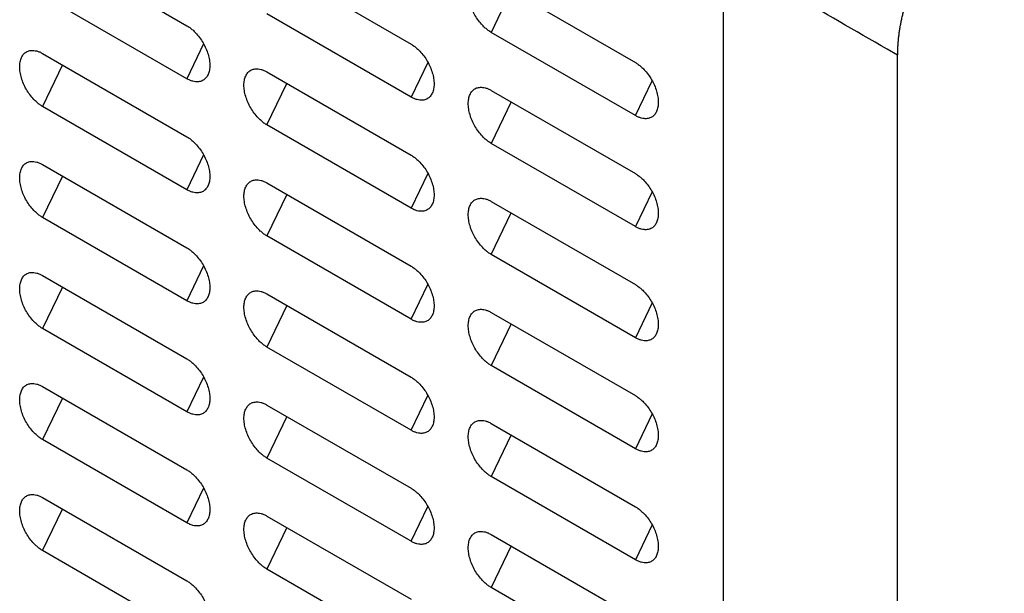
# Model space of a CAD drawing. Header units: millimetres. Extents: x 185.5 to 214.8, y 173.6 to 227.8.
# Tile 7 of 16: x 195.3 to 201.8, y 205.3 to 209.1. Entities that reach past the tile are written whole.
import ezdxf

# ---------------------------------------------------------------- set-up
doc = ezdxf.new("R2010")
doc.units = ezdxf.units.MM

msp = doc.modelspace()

# ---------------------------------------------------------------- linework, layer by layer
at = {"color": 7, "linetype": 'Continuous', "lineweight": 25}
for p, q in [((195.4497, 209.624), (196.4043, 209.073)), ((199.9575, 198.2312), (199.9575, 209.5425)), ((196.9346, 209.5019), (197.8892, 208.951)), ((198.4195, 209.3799), (199.3741, 208.829)), ((196.4043, 208.7219), (195.4497, 209.2728)), ((197.8892, 208.5998), (196.9346, 209.1508)), ((199.3741, 208.4778), (198.4195, 209.0287)), ((195.4497, 208.889), (196.4043, 208.3381)), ((201.1109, 208.8771), (201.0404, 208.9177)), ((201.1109, 198.5136), (201.1109, 208.8771)), ((196.9346, 208.767), (197.8892, 208.216)), ((198.4195, 208.6449), (199.3741, 208.094)), ((196.4043, 207.9869), (195.4497, 208.5378)), ((197.8892, 207.8649), (196.9346, 208.4158)), ((199.3741, 207.7428), (198.4195, 208.2938)), ((195.4497, 208.154), (196.4043, 207.6031)), ((196.9346, 208.032), (197.8892, 207.481)), ((198.4195, 207.9099), (199.3741, 207.359)), ((196.4043, 207.2519), (195.4497, 207.8029)), ((197.8892, 207.1299), (196.9346, 207.6808)), ((199.3741, 207.0078), (198.4195, 207.5588)), ((195.4497, 207.419), (196.4043, 206.8681)), ((196.9346, 207.297), (197.8892, 206.7461)), ((198.4195, 207.175), (199.3741, 206.624)), ((196.4043, 206.5169), (195.4497, 207.0679)), ((197.8892, 206.3949), (196.9346, 206.9458)), ((199.3741, 206.2729), (198.4195, 206.8238)), ((195.4497, 206.6841), (196.4043, 206.1331)), ((196.9346, 206.562), (197.8892, 206.0111)), ((198.4195, 206.44), (199.3741, 205.889)), ((196.4043, 205.782), (195.4497, 206.3329)), ((197.8892, 205.6599), (196.9346, 206.2109)), ((199.3741, 205.5379), (198.4195, 206.0888)), ((195.4497, 205.9491), (196.4043, 205.3981)), ((196.9346, 205.827), (197.8892, 205.2761)), ((198.4195, 205.705), (199.3741, 205.1541)), ((196.4043, 205.047), (195.4497, 205.5979)), ((197.8892, 204.9249), (196.9346, 205.4759)), ((199.3741, 204.8029), (198.4195, 205.3538))]:
    msp.add_line(p, q, dxfattribs=at)
at = {"color": 8, "linetype": 'Continuous', "lineweight": 25}
for p, q in [((198.5515, 209.3037), (198.4195, 209.0287)), ((196.5149, 208.9523), (196.4043, 208.7219)), ((197.9998, 208.8303), (197.8892, 208.5998)), ((195.5817, 208.8128), (195.4497, 208.5378)), ((196.9346, 208.4158), (197.0666, 208.6908)), ((199.3741, 208.4778), (199.4847, 208.7083)), ((198.5515, 208.5687), (198.4195, 208.2938)), ((196.5149, 208.2174), (196.4043, 207.9869)), ((195.5817, 208.0778), (195.4497, 207.8029)), ((197.9998, 208.0953), (197.8892, 207.8649)), ((199.4847, 207.9733), (199.3741, 207.7428)), ((197.0666, 207.9558), (196.9346, 207.6808)), ((198.4195, 207.5588), (198.5515, 207.8338)), ((196.5149, 207.4824), (196.4043, 207.2519)), ((195.5817, 207.3429), (195.4497, 207.0679)), ((197.8892, 207.1299), (197.9998, 207.3603)), ((197.0666, 207.2208), (196.9346, 206.9458)), ((199.4847, 207.2383), (199.3741, 207.0078)), ((198.5515, 207.0988), (198.4195, 206.8238)), ((196.5149, 206.7474), (196.4043, 206.5169)), ((195.5817, 206.6079), (195.4497, 206.3329)), ((197.8892, 206.3949), (197.9998, 206.6254)), ((197.0666, 206.4858), (196.9346, 206.2109)), ((199.4847, 206.5033), (199.3741, 206.2729)), ((198.5515, 206.3638), (198.4195, 206.0888)), ((196.5149, 206.0124), (196.4043, 205.782)), ((197.8892, 205.6599), (197.9998, 205.8904)), ((195.4497, 205.5979), (195.5817, 205.8729)), ((199.4847, 205.7684), (199.3741, 205.5379)), ((197.0666, 205.7509), (196.9346, 205.4759)), ((198.5515, 205.6288), (198.4195, 205.3538))]:
    msp.add_line(p, q, dxfattribs=at)
at = {"color": 7, "linetype": 'Continuous', "lineweight": 25}
for points, knots in [([(201.1109, 208.8771), (201.111, 208.886), (201.1111, 208.9038), (201.1123, 208.9309), (201.1141, 208.9581), (201.1167, 208.9855), (201.1199, 209.013), (201.1238, 209.0406), (201.1284, 209.0683), (201.1336, 209.0959), (201.1394, 209.1235), (201.1458, 209.1511), (201.1528, 209.1786), (201.175, 209.259), (201.2229, 209.393), (201.3142, 209.5751), (201.4262, 209.7452), (201.5229, 209.8591), (201.5914, 209.9276), (201.6269, 209.9606), (201.6633, 209.9922), (201.7007, 210.0222), (201.7389, 210.0503), (201.7777, 210.0767), (201.8039, 210.0922), (201.817, 210.1001)], [0, 0, 0, 0, 0.020819, 0.041493, 0.062023, 0.08241, 0.102652, 0.122751, 0.142705, 0.162516, 0.182184, 0.201708, 0.221088, 0.240325, 0.371091, 0.50001, 0.628925, 0.759694, 0.792757, 0.82624, 0.860146, 0.894475, 0.929227, 0.964402, 1, 1, 1, 1]), ([(201.0404, 208.9177), (200.8298, 209.0392), (200.4689, 209.2473), (200.1079, 209.4557), (199.9575, 209.5425)], [0, 0, 0, 0, 0.583334, 1, 1, 1, 1]), ([(198.4195, 209.0287), (198.4162, 209.0307), (198.4096, 209.0347), (198.3998, 209.0416), (198.39, 209.0491), (198.3804, 209.0573), (198.3708, 209.0662), (198.3551, 209.0821), (198.3344, 209.1066), (198.3113, 209.1418), (198.2924, 209.1794), (198.2784, 209.2182), (198.2695, 209.2565), (198.2665, 209.2926), (198.2695, 209.3253), (198.2784, 209.3533), (198.2924, 209.3759), (198.3113, 209.3917), (198.3344, 209.4002), (198.3581, 209.4009), (198.3802, 209.3969), (198.3997, 209.3904), (198.4129, 209.3834), (198.4195, 209.3799)], [0, 0, 0, 0, 0.020785, 0.041484, 0.062188, 0.082986, 0.103967, 0.125218, 0.188106, 0.250083, 0.312031, 0.37502, 0.437957, 0.500032, 0.56203, 0.625044, 0.687956, 0.749982, 0.811881, 0.874847, 0.917025, 0.958504, 1, 1, 1, 1]), ([(196.4043, 209.073), (196.4076, 209.071), (196.4142, 209.0671), (196.424, 209.0602), (196.4337, 209.0527), (196.4434, 209.0445), (196.453, 209.0355), (196.4686, 209.0197), (196.4893, 208.9952), (196.5125, 208.96), (196.5314, 208.9223), (196.5454, 208.8835), (196.5543, 208.8452), (196.5573, 208.8092), (196.5543, 208.7765), (196.5454, 208.7485), (196.5314, 208.7258), (196.5125, 208.7101), (196.4893, 208.7015), (196.4657, 208.7008), (196.4436, 208.7048), (196.4241, 208.7114), (196.4109, 208.7184), (196.4043, 208.7219)], [0, 0, 0, 0, 0.020785, 0.041484, 0.062188, 0.082986, 0.103967, 0.125218, 0.188106, 0.250083, 0.312031, 0.37502, 0.437957, 0.500032, 0.56203, 0.625044, 0.687956, 0.749982, 0.811881, 0.874846, 0.917024, 0.958504, 1, 1, 1, 1]), ([(197.8892, 208.951), (197.8925, 208.949), (197.8991, 208.945), (197.9089, 208.9382), (197.9187, 208.9306), (197.9283, 208.9224), (197.9379, 208.9135), (197.9536, 208.8976), (197.9743, 208.8731), (197.9974, 208.8379), (198.0163, 208.8003), (198.0303, 208.7615), (198.0392, 208.7232), (198.0422, 208.6871), (198.0392, 208.6544), (198.0303, 208.6264), (198.0163, 208.6038), (197.9974, 208.588), (197.9743, 208.5795), (197.9506, 208.5788), (197.9285, 208.5828), (197.909, 208.5893), (197.8958, 208.5963), (197.8892, 208.5998)], [0, 0, 0, 0, 0.020785, 0.041484, 0.062188, 0.082986, 0.103967, 0.125218, 0.188106, 0.250083, 0.312031, 0.37502, 0.437957, 0.500032, 0.56203, 0.625044, 0.687956, 0.749982, 0.811881, 0.874847, 0.917025, 0.958504, 1, 1, 1, 1]), ([(195.4497, 208.5378), (195.4464, 208.5398), (195.4398, 208.5438), (195.4299, 208.5507), (195.4202, 208.5582), (195.4105, 208.5664), (195.4009, 208.5753), (195.3853, 208.5912), (195.3646, 208.6157), (195.3415, 208.6509), (195.3225, 208.6885), (195.3085, 208.7273), (195.2996, 208.7656), (195.2967, 208.8017), (195.2996, 208.8344), (195.3085, 208.8624), (195.3225, 208.885), (195.3415, 208.9008), (195.3646, 208.9093), (195.3882, 208.91), (195.4103, 208.906), (195.4299, 208.8995), (195.4431, 208.8925), (195.4497, 208.889)], [0, 0, 0, 0, 0.020785, 0.0414844, 0.0621882, 0.0829863, 0.1039676, 0.1252183, 0.1881057, 0.2500828, 0.3120312, 0.3750201, 0.4379572, 0.5000321, 0.5620295, 0.6250442, 0.6879555, 0.7499815, 0.8118812, 0.874846, 0.9170241, 0.9585036, 1, 1, 1, 1]), ([(199.3741, 208.829), (199.3774, 208.827), (199.384, 208.823), (199.3938, 208.8161), (199.4036, 208.8086), (199.4133, 208.8004), (199.4228, 208.7914), (199.4385, 208.7756), (199.4592, 208.7511), (199.4823, 208.7159), (199.5013, 208.6782), (199.5152, 208.6395), (199.5242, 208.6012), (199.5271, 208.5651), (199.5242, 208.5324), (199.5153, 208.5044), (199.5013, 208.4818), (199.4823, 208.466), (199.4592, 208.4575), (199.4355, 208.4567), (199.4134, 208.4608), (199.3939, 208.4673), (199.3807, 208.4743), (199.3741, 208.4778)], [0, 0, 0, 0, 0.020785, 0.041484, 0.062187, 0.082985, 0.103966, 0.125217, 0.188105, 0.250083, 0.312031, 0.37502, 0.437957, 0.500032, 0.56203, 0.625044, 0.687956, 0.749982, 0.811881, 0.874847, 0.917025, 0.958504, 1, 1, 1, 1]), ([(196.9346, 208.4158), (196.9313, 208.4178), (196.9247, 208.4218), (196.9149, 208.4286), (196.9051, 208.4361), (196.8954, 208.4444), (196.8859, 208.4533), (196.8702, 208.4691), (196.8495, 208.4937), (196.8264, 208.5289), (196.8074, 208.5665), (196.7935, 208.6053), (196.7845, 208.6436), (196.7816, 208.6797), (196.7845, 208.7124), (196.7934, 208.7404), (196.8074, 208.763), (196.8264, 208.7788), (196.8495, 208.7873), (196.8732, 208.788), (196.8953, 208.784), (196.9148, 208.7775), (196.928, 208.7705), (196.9346, 208.767)], [0, 0, 0, 0, 0.020785, 0.041484, 0.062188, 0.082986, 0.103967, 0.125218, 0.188106, 0.250083, 0.312031, 0.37502, 0.437957, 0.500032, 0.56203, 0.625044, 0.687956, 0.749982, 0.811881, 0.874846, 0.917024, 0.958504, 1, 1, 1, 1]), ([(198.4195, 208.2938), (198.4162, 208.2957), (198.4096, 208.2997), (198.3998, 208.3066), (198.39, 208.3141), (198.3804, 208.3223), (198.3708, 208.3313), (198.3551, 208.3471), (198.3344, 208.3716), (198.3113, 208.4068), (198.2924, 208.4445), (198.2784, 208.4832), (198.2695, 208.5215), (198.2665, 208.5576), (198.2695, 208.5903), (198.2784, 208.6183), (198.2924, 208.641), (198.3113, 208.6567), (198.3344, 208.6652), (198.3581, 208.666), (198.3802, 208.6619), (198.3997, 208.6554), (198.4129, 208.6484), (198.4195, 208.6449)], [0, 0, 0, 0, 0.020785, 0.041484, 0.062188, 0.082986, 0.103967, 0.125218, 0.188106, 0.250083, 0.312031, 0.37502, 0.437957, 0.500032, 0.56203, 0.625044, 0.687956, 0.749982, 0.811881, 0.874847, 0.917025, 0.958504, 1, 1, 1, 1]), ([(196.4043, 208.3381), (196.4076, 208.3361), (196.4142, 208.3321), (196.424, 208.3252), (196.4337, 208.3177), (196.4434, 208.3095), (196.453, 208.3005), (196.4686, 208.2847), (196.4893, 208.2602), (196.5125, 208.225), (196.5314, 208.1873), (196.5454, 208.1486), (196.5543, 208.1103), (196.5573, 208.0742), (196.5543, 208.0415), (196.5454, 208.0135), (196.5314, 207.9909), (196.5125, 207.9751), (196.4893, 207.9666), (196.4657, 207.9658), (196.4436, 207.9699), (196.4241, 207.9764), (196.4109, 207.9834), (196.4043, 207.9869)], [0, 0, 0, 0, 0.020785, 0.041484, 0.062188, 0.082986, 0.103967, 0.125218, 0.188106, 0.250083, 0.312031, 0.37502, 0.437957, 0.500032, 0.56203, 0.625044, 0.687956, 0.749982, 0.811881, 0.874846, 0.917024, 0.958504, 1, 1, 1, 1]), ([(195.4497, 207.8029), (195.4464, 207.8048), (195.4398, 207.8088), (195.4299, 207.8157), (195.4202, 207.8232), (195.4105, 207.8314), (195.4009, 207.8404), (195.3853, 207.8562), (195.3646, 207.8807), (195.3415, 207.9159), (195.3225, 207.9536), (195.3085, 207.9923), (195.2996, 208.0306), (195.2967, 208.0667), (195.2996, 208.0994), (195.3085, 208.1274), (195.3225, 208.1501), (195.3415, 208.1658), (195.3646, 208.1743), (195.3882, 208.1751), (195.4103, 208.171), (195.4299, 208.1645), (195.4431, 208.1575), (195.4497, 208.154)], [0, 0, 0, 0, 0.020785, 0.041484, 0.062188, 0.082986, 0.103968, 0.125218, 0.188106, 0.250083, 0.312031, 0.37502, 0.437957, 0.500032, 0.562029, 0.625044, 0.687956, 0.749981, 0.811881, 0.874846, 0.917024, 0.958504, 1, 1, 1, 1]), ([(197.8892, 208.216), (197.8925, 208.214), (197.8991, 208.2101), (197.9089, 208.2032), (197.9187, 208.1957), (197.9283, 208.1874), (197.9379, 208.1785), (197.9536, 208.1627), (197.9743, 208.1382), (197.9974, 208.103), (198.0163, 208.0653), (198.0303, 208.0265), (198.0392, 207.9882), (198.0422, 207.9521), (198.0392, 207.9195), (198.0303, 207.8914), (198.0163, 207.8688), (197.9974, 207.853), (197.9743, 207.8445), (197.9506, 207.8438), (197.9285, 207.8478), (197.909, 207.8544), (197.8958, 207.8614), (197.8892, 207.8649)], [0, 0, 0, 0, 0.020785, 0.041484, 0.062188, 0.082986, 0.103967, 0.125218, 0.188106, 0.250083, 0.312031, 0.37502, 0.437957, 0.500032, 0.56203, 0.625044, 0.687956, 0.749982, 0.811881, 0.874847, 0.917025, 0.958504, 1, 1, 1, 1]), ([(196.9346, 207.6808), (196.9313, 207.6828), (196.9247, 207.6868), (196.9149, 207.6936), (196.9051, 207.7012), (196.8954, 207.7094), (196.8859, 207.7183), (196.8702, 207.7342), (196.8495, 207.7587), (196.8264, 207.7939), (196.8074, 207.8315), (196.7935, 207.8703), (196.7845, 207.9086), (196.7816, 207.9447), (196.7845, 207.9774), (196.7934, 208.0054), (196.8074, 208.028), (196.8264, 208.0438), (196.8495, 208.0523), (196.8732, 208.053), (196.8953, 208.049), (196.9148, 208.0425), (196.928, 208.0355), (196.9346, 208.032)], [0, 0, 0, 0, 0.020785, 0.041484, 0.062188, 0.082986, 0.103967, 0.125218, 0.188106, 0.250083, 0.312031, 0.37502, 0.437957, 0.500032, 0.56203, 0.625044, 0.687956, 0.749982, 0.811881, 0.874846, 0.917024, 0.958504, 1, 1, 1, 1]), ([(199.3741, 208.094), (199.3774, 208.092), (199.384, 208.088), (199.3938, 208.0811), (199.4036, 208.0736), (199.4133, 208.0654), (199.4228, 208.0565), (199.4385, 208.0406), (199.4592, 208.0161), (199.4823, 207.9809), (199.5013, 207.9433), (199.5152, 207.9045), (199.5242, 207.8662), (199.5271, 207.8301), (199.5242, 207.7974), (199.5153, 207.7694), (199.5013, 207.7468), (199.4823, 207.731), (199.4592, 207.7225), (199.4355, 207.7218), (199.4134, 207.7258), (199.3939, 207.7323), (199.3807, 207.7393), (199.3741, 207.7428)], [0, 0, 0, 0, 0.020785, 0.041484, 0.062187, 0.082985, 0.103966, 0.125217, 0.188105, 0.250083, 0.312031, 0.37502, 0.437957, 0.500032, 0.56203, 0.625044, 0.687956, 0.749982, 0.811881, 0.874847, 0.917025, 0.958504, 1, 1, 1, 1]), ([(198.4195, 207.5588), (198.4162, 207.5608), (198.4096, 207.5647), (198.3998, 207.5716), (198.39, 207.5791), (198.3804, 207.5874), (198.3708, 207.5963), (198.3551, 207.6121), (198.3344, 207.6366), (198.3113, 207.6718), (198.2924, 207.7095), (198.2784, 207.7483), (198.2695, 207.7866), (198.2665, 207.8227), (198.2695, 207.8553), (198.2784, 207.8833), (198.2924, 207.906), (198.3113, 207.9217), (198.3344, 207.9303), (198.3581, 207.931), (198.3802, 207.927), (198.3997, 207.9204), (198.4129, 207.9134), (198.4195, 207.9099)], [0, 0, 0, 0, 0.0207847, 0.0414839, 0.0621876, 0.0829856, 0.1039668, 0.1252175, 0.1881055, 0.2500826, 0.312031, 0.37502, 0.437957, 0.5000321, 0.5620297, 0.6250443, 0.6879557, 0.7499817, 0.8118814, 0.8748468, 0.9170248, 0.9585041, 1, 1, 1, 1]), ([(196.4043, 207.6031), (196.4076, 207.6011), (196.4142, 207.5971), (196.424, 207.5902), (196.4337, 207.5827), (196.4434, 207.5745), (196.453, 207.5656), (196.4686, 207.5497), (196.4893, 207.5252), (196.5125, 207.49), (196.5314, 207.4524), (196.5454, 207.4136), (196.5543, 207.3753), (196.5573, 207.3392), (196.5543, 207.3065), (196.5454, 207.2785), (196.5314, 207.2559), (196.5125, 207.2401), (196.4893, 207.2316), (196.4657, 207.2309), (196.4436, 207.2349), (196.4241, 207.2414), (196.4109, 207.2484), (196.4043, 207.2519)], [0, 0, 0, 0, 0.020785, 0.041484, 0.062188, 0.082986, 0.103967, 0.125218, 0.188106, 0.250083, 0.312031, 0.37502, 0.437957, 0.500032, 0.56203, 0.625044, 0.687956, 0.749982, 0.811881, 0.874846, 0.917024, 0.958504, 1, 1, 1, 1]), ([(197.8892, 207.481), (197.8925, 207.479), (197.8991, 207.4751), (197.9089, 207.4682), (197.9187, 207.4607), (197.9283, 207.4525), (197.9379, 207.4435), (197.9536, 207.4277), (197.9743, 207.4032), (197.9974, 207.368), (198.0163, 207.3303), (198.0303, 207.2916), (198.0392, 207.2533), (198.0422, 207.2172), (198.0392, 207.1845), (198.0303, 207.1565), (198.0163, 207.1338), (197.9974, 207.1181), (197.9743, 207.1096), (197.9506, 207.1088), (197.9285, 207.1129), (197.909, 207.1194), (197.8958, 207.1264), (197.8892, 207.1299)], [0, 0, 0, 0, 0.020785, 0.041484, 0.062188, 0.082986, 0.103967, 0.125218, 0.188106, 0.250083, 0.312031, 0.37502, 0.437957, 0.500032, 0.56203, 0.625044, 0.687956, 0.749982, 0.811881, 0.874847, 0.917025, 0.958504, 1, 1, 1, 1]), ([(195.4497, 207.0679), (195.4464, 207.0699), (195.4398, 207.0738), (195.4299, 207.0807), (195.4202, 207.0882), (195.4105, 207.0965), (195.4009, 207.1054), (195.3853, 207.1212), (195.3646, 207.1457), (195.3415, 207.1809), (195.3225, 207.2186), (195.3085, 207.2574), (195.2996, 207.2957), (195.2967, 207.3318), (195.2996, 207.3644), (195.3085, 207.3924), (195.3225, 207.4151), (195.3415, 207.4309), (195.3646, 207.4394), (195.3882, 207.4401), (195.4103, 207.4361), (195.4299, 207.4295), (195.4431, 207.4225), (195.4497, 207.419)], [0, 0, 0, 0, 0.020785, 0.041484, 0.062188, 0.082986, 0.103968, 0.125218, 0.188106, 0.250083, 0.312031, 0.37502, 0.437957, 0.500032, 0.562029, 0.625044, 0.687956, 0.749981, 0.811881, 0.874846, 0.917024, 0.958504, 1, 1, 1, 1]), ([(196.9346, 206.9458), (196.9313, 206.9478), (196.9247, 206.9518), (196.9149, 206.9587), (196.9051, 206.9662), (196.8954, 206.9744), (196.8859, 206.9833), (196.8702, 206.9992), (196.8495, 207.0237), (196.8264, 207.0589), (196.8074, 207.0966), (196.7935, 207.1353), (196.7845, 207.1736), (196.7816, 207.2097), (196.7845, 207.2424), (196.7934, 207.2704), (196.8074, 207.293), (196.8264, 207.3088), (196.8495, 207.3173), (196.8732, 207.318), (196.8953, 207.314), (196.9148, 207.3075), (196.928, 207.3005), (196.9346, 207.297)], [0, 0, 0, 0, 0.020785, 0.041484, 0.062188, 0.082986, 0.103967, 0.125218, 0.188106, 0.250083, 0.312031, 0.37502, 0.437957, 0.500032, 0.56203, 0.625044, 0.687956, 0.749982, 0.811881, 0.874846, 0.917024, 0.958504, 1, 1, 1, 1]), ([(199.3741, 207.359), (199.3774, 207.357), (199.384, 207.353), (199.3938, 207.3462), (199.4036, 207.3386), (199.4133, 207.3304), (199.4228, 207.3215), (199.4385, 207.3056), (199.4592, 207.2811), (199.4823, 207.2459), (199.5013, 207.2083), (199.5152, 207.1695), (199.5242, 207.1312), (199.5271, 207.0951), (199.5242, 207.0624), (199.5153, 207.0344), (199.5013, 207.0118), (199.4823, 206.996), (199.4592, 206.9875), (199.4355, 206.9868), (199.4134, 206.9908), (199.3939, 206.9973), (199.3807, 207.0043), (199.3741, 207.0078)], [0, 0, 0, 0, 0.020785, 0.041484, 0.062187, 0.082985, 0.103966, 0.125217, 0.188105, 0.250083, 0.312031, 0.37502, 0.437957, 0.500032, 0.56203, 0.625044, 0.687956, 0.749982, 0.811881, 0.874847, 0.917025, 0.958504, 1, 1, 1, 1]), ([(198.4195, 206.8238), (198.4162, 206.8258), (198.4096, 206.8298), (198.3998, 206.8366), (198.39, 206.8442), (198.3804, 206.8524), (198.3708, 206.8613), (198.3551, 206.8772), (198.3344, 206.9017), (198.3113, 206.9369), (198.2924, 206.9745), (198.2784, 207.0133), (198.2695, 207.0516), (198.2665, 207.0877), (198.2695, 207.1204), (198.2784, 207.1484), (198.2924, 207.171), (198.3113, 207.1868), (198.3344, 207.1953), (198.3581, 207.196), (198.3802, 207.192), (198.3997, 207.1855), (198.4129, 207.1785), (198.4195, 207.175)], [0, 0, 0, 0, 0.020785, 0.041484, 0.062188, 0.082986, 0.103967, 0.125218, 0.188106, 0.250083, 0.312031, 0.37502, 0.437957, 0.500032, 0.56203, 0.625044, 0.687956, 0.749982, 0.811881, 0.874847, 0.917025, 0.958504, 1, 1, 1, 1]), ([(196.4043, 206.8681), (196.4076, 206.8661), (196.4142, 206.8621), (196.424, 206.8553), (196.4337, 206.8478), (196.4434, 206.8395), (196.453, 206.8306), (196.4686, 206.8147), (196.4893, 206.7902), (196.5125, 206.755), (196.5314, 206.7174), (196.5454, 206.6786), (196.5543, 206.6403), (196.5573, 206.6042), (196.5543, 206.5715), (196.5454, 206.5435), (196.5314, 206.5209), (196.5125, 206.5051), (196.4893, 206.4966), (196.4657, 206.4959), (196.4436, 206.4999), (196.4241, 206.5064), (196.4109, 206.5134), (196.4043, 206.5169)], [0, 0, 0, 0, 0.0207849, 0.0414842, 0.062188, 0.0829861, 0.1039673, 0.125218, 0.1881056, 0.2500827, 0.3120312, 0.3750201, 0.4379572, 0.5000321, 0.5620296, 0.6250442, 0.6879556, 0.7499815, 0.8118812, 0.8748463, 0.9170243, 0.9585038, 1, 1, 1, 1]), ([(197.8892, 206.7461), (197.8925, 206.7441), (197.8991, 206.7401), (197.9089, 206.7332), (197.9187, 206.7257), (197.9283, 206.7175), (197.9379, 206.7086), (197.9536, 206.6927), (197.9743, 206.6682), (197.9974, 206.633), (198.0163, 206.5953), (198.0303, 206.5566), (198.0392, 206.5183), (198.0422, 206.4822), (198.0392, 206.4495), (198.0303, 206.4215), (198.0163, 206.3989), (197.9974, 206.3831), (197.9743, 206.3746), (197.9506, 206.3739), (197.9285, 206.3779), (197.909, 206.3844), (197.8958, 206.3914), (197.8892, 206.3949)], [0, 0, 0, 0, 0.0207848, 0.041484, 0.0621876, 0.0829857, 0.1039669, 0.1252176, 0.1881055, 0.2500826, 0.3120311, 0.3750201, 0.4379571, 0.5000321, 0.5620297, 0.6250442, 0.6879557, 0.7499816, 0.8118813, 0.8748467, 0.9170247, 0.958504, 1, 1, 1, 1]), ([(195.4497, 206.3329), (195.4464, 206.3349), (195.4398, 206.3389), (195.4299, 206.3457), (195.4202, 206.3533), (195.4105, 206.3615), (195.4009, 206.3704), (195.3853, 206.3863), (195.3646, 206.4108), (195.3415, 206.446), (195.3225, 206.4836), (195.3085, 206.5224), (195.2996, 206.5607), (195.2967, 206.5968), (195.2996, 206.6295), (195.3085, 206.6575), (195.3225, 206.6801), (195.3415, 206.6959), (195.3646, 206.7044), (195.3882, 206.7051), (195.4103, 206.7011), (195.4299, 206.6946), (195.4431, 206.6876), (195.4497, 206.6841)], [0, 0, 0, 0, 0.020785, 0.041484, 0.062188, 0.082986, 0.103968, 0.125218, 0.188106, 0.250083, 0.312031, 0.37502, 0.437957, 0.500032, 0.562029, 0.625044, 0.687956, 0.749981, 0.811881, 0.874846, 0.917024, 0.958504, 1, 1, 1, 1]), ([(199.3741, 206.624), (199.3774, 206.622), (199.384, 206.6181), (199.3938, 206.6112), (199.4036, 206.6037), (199.4133, 206.5954), (199.4228, 206.5865), (199.4385, 206.5707), (199.4592, 206.5462), (199.4823, 206.511), (199.5013, 206.4733), (199.5152, 206.4345), (199.5242, 206.3962), (199.5271, 206.3601), (199.5242, 206.3275), (199.5153, 206.2995), (199.5013, 206.2768), (199.4823, 206.2611), (199.4592, 206.2525), (199.4355, 206.2518), (199.4134, 206.2558), (199.3939, 206.2624), (199.3807, 206.2694), (199.3741, 206.2729)], [0, 0, 0, 0, 0.0207846, 0.0414837, 0.0621873, 0.0829853, 0.1039664, 0.1252172, 0.1881054, 0.2500825, 0.312031, 0.37502, 0.437957, 0.5000321, 0.5620297, 0.6250443, 0.6879558, 0.7499817, 0.8118815, 0.8748471, 0.9170251, 0.9585043, 1, 1, 1, 1]), ([(196.9346, 206.2109), (196.9313, 206.2129), (196.9247, 206.2168), (196.9149, 206.2237), (196.9051, 206.2312), (196.8954, 206.2394), (196.8859, 206.2484), (196.8702, 206.2642), (196.8495, 206.2887), (196.8264, 206.3239), (196.8074, 206.3616), (196.7935, 206.4003), (196.7845, 206.4386), (196.7816, 206.4747), (196.7845, 206.5074), (196.7934, 206.5354), (196.8074, 206.5581), (196.8264, 206.5738), (196.8495, 206.5823), (196.8732, 206.5831), (196.8953, 206.579), (196.9148, 206.5725), (196.928, 206.5655), (196.9346, 206.562)], [0, 0, 0, 0, 0.020785, 0.041484, 0.062188, 0.082986, 0.103967, 0.125218, 0.188106, 0.250083, 0.312031, 0.37502, 0.437957, 0.500032, 0.56203, 0.625044, 0.687956, 0.749982, 0.811881, 0.874846, 0.917024, 0.958504, 1, 1, 1, 1]), ([(198.4195, 206.0888), (198.4162, 206.0908), (198.4096, 206.0948), (198.3998, 206.1017), (198.39, 206.1092), (198.3804, 206.1174), (198.3708, 206.1263), (198.3551, 206.1422), (198.3344, 206.1667), (198.3113, 206.2019), (198.2924, 206.2395), (198.2784, 206.2783), (198.2695, 206.3166), (198.2665, 206.3527), (198.2695, 206.3854), (198.2784, 206.4134), (198.2924, 206.436), (198.3113, 206.4518), (198.3344, 206.4603), (198.3581, 206.461), (198.3802, 206.457), (198.3997, 206.4505), (198.4129, 206.4435), (198.4195, 206.44)], [0, 0, 0, 0, 0.0207847, 0.0414839, 0.0621876, 0.0829856, 0.1039668, 0.1252175, 0.1881055, 0.2500826, 0.312031, 0.37502, 0.437957, 0.5000321, 0.5620297, 0.6250443, 0.6879557, 0.7499817, 0.8118814, 0.8748468, 0.9170248, 0.9585041, 1, 1, 1, 1]), ([(196.4043, 206.1331), (196.4076, 206.1311), (196.4142, 206.1272), (196.424, 206.1203), (196.4337, 206.1128), (196.4434, 206.1045), (196.453, 206.0956), (196.4686, 206.0798), (196.4893, 206.0553), (196.5125, 206.0201), (196.5314, 205.9824), (196.5454, 205.9436), (196.5543, 205.9053), (196.5573, 205.8692), (196.5543, 205.8366), (196.5454, 205.8086), (196.5314, 205.7859), (196.5125, 205.7702), (196.4893, 205.7616), (196.4657, 205.7609), (196.4436, 205.7649), (196.4241, 205.7715), (196.4109, 205.7785), (196.4043, 205.782)], [0, 0, 0, 0, 0.020785, 0.041484, 0.062188, 0.082986, 0.103967, 0.125218, 0.188106, 0.250083, 0.312031, 0.37502, 0.437957, 0.500032, 0.56203, 0.625044, 0.687956, 0.749982, 0.811881, 0.874846, 0.917024, 0.958504, 1, 1, 1, 1]), ([(195.4497, 205.5979), (195.4464, 205.5999), (195.4398, 205.6039), (195.4299, 205.6108), (195.4202, 205.6183), (195.4105, 205.6265), (195.4009, 205.6354), (195.3853, 205.6513), (195.3646, 205.6758), (195.3415, 205.711), (195.3225, 205.7486), (195.3085, 205.7874), (195.2996, 205.8257), (195.2967, 205.8618), (195.2996, 205.8945), (195.3085, 205.9225), (195.3225, 205.9451), (195.3415, 205.9609), (195.3646, 205.9694), (195.3882, 205.9701), (195.4103, 205.9661), (195.4299, 205.9596), (195.4431, 205.9526), (195.4497, 205.9491)], [0, 0, 0, 0, 0.020785, 0.041484, 0.062188, 0.082986, 0.103968, 0.125218, 0.188106, 0.250083, 0.312031, 0.37502, 0.437957, 0.500032, 0.562029, 0.625044, 0.687956, 0.749981, 0.811881, 0.874846, 0.917024, 0.958504, 1, 1, 1, 1]), ([(197.8892, 206.0111), (197.8925, 206.0091), (197.8991, 206.0051), (197.9089, 205.9983), (197.9187, 205.9907), (197.9283, 205.9825), (197.9379, 205.9736), (197.9536, 205.9577), (197.9743, 205.9332), (197.9974, 205.898), (198.0163, 205.8604), (198.0303, 205.8216), (198.0392, 205.7833), (198.0422, 205.7472), (198.0392, 205.7145), (198.0303, 205.6865), (198.0163, 205.6639), (197.9974, 205.6481), (197.9743, 205.6396), (197.9506, 205.6389), (197.9285, 205.6429), (197.909, 205.6494), (197.8958, 205.6564), (197.8892, 205.6599)], [0, 0, 0, 0, 0.020785, 0.041484, 0.062188, 0.082986, 0.103967, 0.125218, 0.188106, 0.250083, 0.312031, 0.37502, 0.437957, 0.500032, 0.56203, 0.625044, 0.687956, 0.749982, 0.811881, 0.874847, 0.917025, 0.958504, 1, 1, 1, 1]), ([(199.3741, 205.889), (199.3774, 205.8871), (199.384, 205.8831), (199.3938, 205.8762), (199.4036, 205.8687), (199.4133, 205.8605), (199.4228, 205.8515), (199.4385, 205.8357), (199.4592, 205.8112), (199.4823, 205.776), (199.5013, 205.7383), (199.5152, 205.6996), (199.5242, 205.6613), (199.5271, 205.6252), (199.5242, 205.5925), (199.5153, 205.5645), (199.5013, 205.5418), (199.4823, 205.5261), (199.4592, 205.5176), (199.4355, 205.5168), (199.4134, 205.5209), (199.3939, 205.5274), (199.3807, 205.5344), (199.3741, 205.5379)], [0, 0, 0, 0, 0.0207846, 0.0414837, 0.0621873, 0.0829853, 0.1039664, 0.1252172, 0.1881054, 0.2500825, 0.312031, 0.37502, 0.437957, 0.5000321, 0.5620297, 0.6250443, 0.6879558, 0.7499817, 0.8118815, 0.8748471, 0.9170251, 0.9585043, 1, 1, 1, 1]), ([(196.9346, 205.4759), (196.9313, 205.4779), (196.9247, 205.4818), (196.9149, 205.4887), (196.9051, 205.4962), (196.8954, 205.5045), (196.8859, 205.5134), (196.8702, 205.5292), (196.8495, 205.5537), (196.8264, 205.5889), (196.8074, 205.6266), (196.7935, 205.6654), (196.7845, 205.7037), (196.7816, 205.7398), (196.7845, 205.7724), (196.7934, 205.8005), (196.8074, 205.8231), (196.8264, 205.8389), (196.8495, 205.8474), (196.8732, 205.8481), (196.8953, 205.8441), (196.9148, 205.8375), (196.928, 205.8305), (196.9346, 205.827)], [0, 0, 0, 0, 0.020785, 0.041484, 0.062188, 0.082986, 0.103967, 0.125218, 0.188106, 0.250083, 0.312031, 0.37502, 0.437957, 0.500032, 0.56203, 0.625044, 0.687956, 0.749982, 0.811881, 0.874846, 0.917024, 0.958504, 1, 1, 1, 1]), ([(198.4195, 205.3538), (198.4162, 205.3558), (198.4096, 205.3598), (198.3998, 205.3667), (198.39, 205.3742), (198.3804, 205.3824), (198.3708, 205.3914), (198.3551, 205.4072), (198.3344, 205.4317), (198.3113, 205.4669), (198.2924, 205.5046), (198.2784, 205.5433), (198.2695, 205.5816), (198.2665, 205.6177), (198.2695, 205.6504), (198.2784, 205.6784), (198.2924, 205.701), (198.3113, 205.7168), (198.3344, 205.7253), (198.3581, 205.7261), (198.3802, 205.722), (198.3997, 205.7155), (198.4129, 205.7085), (198.4195, 205.705)], [0, 0, 0, 0, 0.0207847, 0.0414839, 0.0621876, 0.0829856, 0.1039668, 0.1252175, 0.1881055, 0.2500826, 0.312031, 0.37502, 0.437957, 0.5000321, 0.5620297, 0.6250443, 0.6879557, 0.7499817, 0.8118814, 0.8748468, 0.9170248, 0.9585041, 1, 1, 1, 1]), ([(196.4043, 205.3981), (196.4076, 205.3962), (196.4142, 205.3922), (196.424, 205.3853), (196.4337, 205.3778), (196.4434, 205.3696), (196.453, 205.3606), (196.4686, 205.3448), (196.4893, 205.3203), (196.5125, 205.2851), (196.5314, 205.2474), (196.5454, 205.2087), (196.5543, 205.1704), (196.5573, 205.1343), (196.5543, 205.1016), (196.5454, 205.0736), (196.5314, 205.0509), (196.5125, 205.0352), (196.4893, 205.0267), (196.4657, 205.0259), (196.4436, 205.03), (196.4241, 205.0365), (196.4109, 205.0435), (196.4043, 205.047)], [0, 0, 0, 0, 0.020785, 0.041484, 0.062188, 0.082986, 0.103967, 0.125218, 0.188106, 0.250083, 0.312031, 0.37502, 0.437957, 0.500032, 0.56203, 0.625044, 0.687956, 0.749982, 0.811881, 0.874846, 0.917024, 0.958504, 1, 1, 1, 1])]:
    msp.add_open_spline(points, degree=3, knots=knots, dxfattribs=at)

doc.saveas('drawing.dxf')
